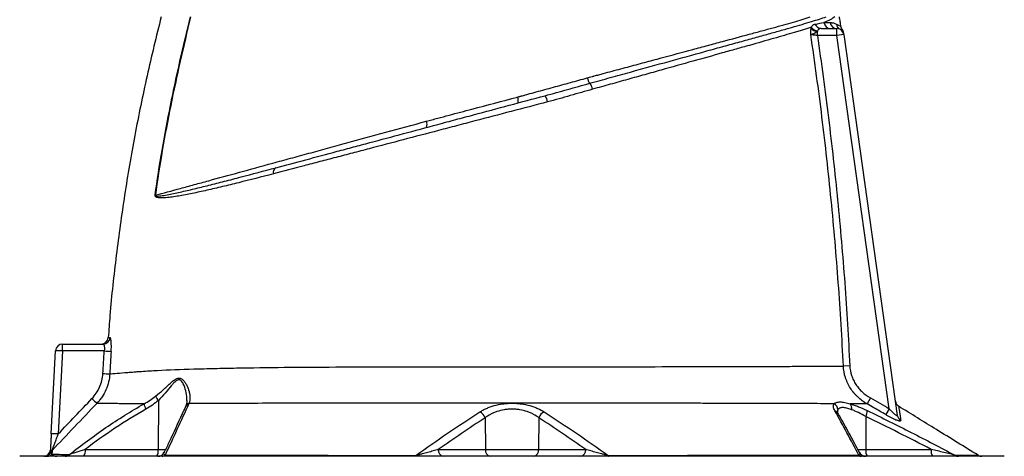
# Model space of a CAD drawing. Header units: millimetres. Extents: x 2169 to 3639, y 1062 to 4821.
# Tile 12 of 13: x 2418 to 3260, y 3849 to 4223. Entities that reach past the tile are written whole.
import ezdxf

# ---------------------------------------------------------------- set-up
doc = ezdxf.new("R2010")
doc.units = ezdxf.units.MM
doc.header["$LTSCALE"] = 2

msp = doc.modelspace()

# ---------------------------------------------------------------- linework, layer by layer
at = {"color": 7, "linetype": 'Continuous', "lineweight": 25}
for p, q in [((3099.75, 4208.98), (3099.75, 4212.44)), ((3102.93, 4214.98), (3116.41, 4214.98)), ((3116.41, 4208.98), (3116.41, 4214.98)), ((3116.41, 4208.98), (3099.75, 4208.98)), ((3122.35, 4209.82), (3116.41, 4208.98)), ((3161.27, 3889.74), (3116.41, 4208.98)), ((3122.35, 4209.79), (3122.35, 4209.82)), ((3122.35, 4209.82), (3168.14, 3884)), ((2843.45, 4156.4), (2844.82, 4156.77)), ((2867.6, 4157.72), (2868.29, 4157.91)), ((2454.32, 3939.09), (2454.32, 3944.98)), ((2454.32, 3944.98), (2488.96, 3944.98)), ((2444.6, 3868.33), (2448.32, 3939.3)), ((2454.32, 3939.09), (2450.6, 3868.12)), ((2489.95, 3939.09), (2454.32, 3939.09)), ((3127.48, 3926.46), (3122, 3926.19)), ((3145.12, 3898.94), (3142.22, 3893.82)), ((2536.22, 3896.82), (2536.03, 3854.88)), ((2815.59, 3881.88), (2815.92, 3854.88)), ((2861.66, 3881.9), (2861.32, 3854.88)), ((3141.09, 3883.06), (3141.22, 3854.88)), ((3161.27, 3889.74), (3158.35, 3884.62)), ((2417.62, 3848.98), (2417.62, 3848.98)), ((2838.62, 3848.98), (2417.62, 3848.98)), ((2473.69, 3854.88), (2536.03, 3854.88)), ((2775.62, 3854.88), (2815.92, 3854.88)), ((2815.92, 3854.88), (2861.32, 3854.88)), ((3259.63, 3848.98), (2838.62, 3848.98)), ((2861.32, 3854.88), (2901.68, 3854.88)), ((3141.22, 3854.88), (3197.07, 3854.88)), ((3259.63, 3848.98), (3259.63, 3848.98))]:
    msp.add_line(p, q, dxfattribs=at)
at = {"color": 8, "linetype": 'Continuous', "lineweight": 25}
for p, q in [((2536.03, 3854.88), (2542.52, 3854.88)), ((3134.16, 3854.88), (3141.22, 3854.88))]:
    msp.add_line(p, q, dxfattribs=at)
at = {"color": 7, "linetype": 'Continuous', "lineweight": 25, "flags": 128}
for points in [[(2756.33, 3849.82), (2756.26, 3849.62), (2756.19, 3849.46), (2756.11, 3849.31), (2756.03, 3849.2), (2755.95, 3849.1), (2755.87, 3849.04), (2755.79, 3849), (2755.71, 3848.98)], [(2920.9, 3849.82), (2920.97, 3849.63), (2921.05, 3849.46), (2921.12, 3849.32), (2921.2, 3849.2), (2921.28, 3849.1), (2921.37, 3849.04), (2921.45, 3849), (2921.53, 3848.98)]]:
    msp.add_lwpolyline(points, dxfattribs=at)
at = {"color": 7, "linetype": 'Continuous', "lineweight": 25}
for centre, radius, start, end in [((3103.08, 4220.48), 5.5, 197.90054, 268.42386), ((3111.18, 4220.79), 5.8, 186.60309, 268.77152), ((3116.48, 4220.86), 5.87, 187.46808, 269.25333), ((3121.78, 4219.55), 5.85, 187.59188, 242.96813), ((3100.29, 4220.35), 7.94, 221.61331, 266.12909), ((3100.77, 4220.49), 7.55, 214.93805, 264.03721), ((3116.41, 4208.98), 6, 8, 90), ((3116.19, 4210.52), 6, 7.99969, 36.54974), ((2915.88, 4175.75), 13.23, 192.95682, 215.16929), ((2895.87, 4160.47), 11.97, 12.47111, 39.8202), ((2836.37, 4153.43), 7.68, 344.23053, 22.82217), ((2857.19, 4150.43), 12.04, 8.54074, 36.17426), ((2758.18, 4132.59), 7.78, 343.70359, 23.16613), ((2638.96, 4091.94), 4.51, 119.62256, 196.30967), ((2531.69, 4049.37), 23.01, 85.12738, 85.60555), ((2487.23, 3950.98), 6, 270.44046, 355.61986), ((2488.94, 3950.96), 5.97, 270.20963, 355.83886), ((2454.32, 3938.98), 6, 90, 177), ((2448.32, 3853.25), 86.05, 86.00302, 89.99576), ((2499.57, 4063.48), 124.76, 265.58004, 268.28708), ((2496.89, 4044.22), 124.7, 266.25902, 268.96782), ((2547.9, 3906.91), 15.44, 204.72192, 220.81473), ((2584.75, 4006.41), 150.94, 225.72738, 227.96196), ((2535.82, 3895.59), 11.98, 187.96804, 211.35508), ((3111.25, 3888.53), 6.14, 3.90555, 62.44223), ((3123.31, 3890.35), 5.83, 345.45217, 37.51463), ((3172.38, 3896.93), 6, 188.00021, 238.33012), ((2807.66, 3879.36), 8.32, 17.65845, 65.65056), ((2869.58, 3879.38), 8.32, 114.39167, 162.36719), ((3132.37, 3887.93), 9.99, 330.85947, 0.87356), ((3173.9, 3884.83), 5.82, 188.17311, 241.26471), ((2444.6, 3782.28), 86.05, 86.00302, 89.99576), ((2437.9, 3854.98), 6, 270, 357), ((2438.83, 3854.98), 5.99, 270.01666, 334.48058), ((2440.94, 3854.87), 5.89, 270.06753, 316.50329), ((2449.59, 3849.8), 5.95, 136.16919, 154.1078), ((2456.42, 3854.52), 5.54, 270.24171, 314.36811), ((2466.86, 3853.53), 6.97, 319.29528, 11.1942), ((2529.19, 3853.53), 6.97, 319.29528, 11.1942), ((2535.83, 3854.98), 6, 270.00052, 335.36185), ((2539.35, 3852.7), 3.72, 271.09385, 313.74253), ((2780.9, 3854.2), 5.32, 172.69985, 258.77449), ((2821.2, 3854.2), 5.32, 172.69985, 258.77449), ((2856.04, 3854.2), 5.32, 281.22551, 7.30015), ((2896.4, 3854.2), 5.32, 281.22551, 7.30015), ((3137.6, 3852.64), 3.66, 229.89658, 269.15475), ((3141.08, 3854.98), 6, 207.11538, 269.99984), ((3148.05, 3853.53), 6.97, 168.8058, 220.70472), ((3203.91, 3853.53), 6.97, 168.8058, 220.70472), ((3220.45, 3854.48), 5.5, 237.01804, 269.90038), ((3240.32, 3854.98), 6, 238.30261, 269.99958)]:
    msp.add_arc(centre, radius, start, end, dxfattribs=at)
at = {"color": 8, "linetype": 'Continuous', "lineweight": 25}
for centre, radius, start, end in [((2563.55, 3889.67), 4.55, 105.73172, 154.61343), ((2563.7, 3890.12), 4.49, 105.96174, 154.95176), ((3113.29, 3883.21), 4.82, 30.38476, 71.90455)]:
    msp.add_arc(centre, radius, start, end, dxfattribs=at)
at = {"color": 7, "linetype": 'Continuous', "lineweight": 25}
for points, knots in [([(2538.62, 4224.98), (2534.48, 4208.17), (2526.19, 4174.55), (2515.85, 4123.66), (2507.03, 4072.51), (2500.01, 4021.09), (2495.46, 3980.41), (2493.84, 3956.83), (2493.41, 3950.51)], [0, 0, 0, 0, 0.186516, 0.372902, 0.559207, 0.74548, 0.931769, 1, 1, 1, 1]), ([(2533.45, 4072.32), (2535.22, 4085.16), (2537.21, 4097.98), (2541.6, 4123.56), (2544, 4136.31), (2549.13, 4161.75), (2551.86, 4174.43), (2557.55, 4199.74), (2560.52, 4212.38), (2563.57, 4224.98)], [0, 0, 0, 0, 0.25, 0.25, 0.5, 0.5, 0.75, 0.75, 1, 1, 1, 1]), ([(2563.79, 4224.98), (2557.68, 4199.76), (2551.89, 4174.46), (2544.19, 4136.3), (2541.79, 4123.55), (2537.4, 4097.97), (2535.41, 4085.15), (2533.65, 4072.3)], [0, 0, 0, 0, 0.5, 0.5, 0.75, 0.75, 1, 1, 1, 1]), ([(2905.06, 4168.13), (2908.03, 4168.95), (2910.98, 4169.76), (2916.85, 4171.39), (2922.69, 4173), (2928.48, 4174.6), (2934.23, 4176.19), (2937.1, 4176.98), (2951.33, 4180.91), (2962.31, 4183.95), (2983.51, 4189.81), (2993.72, 4192.63), (3008.45, 4196.69), (3013.27, 4198.02), (3020.33, 4199.97), (3022.66, 4200.61), (3027.24, 4201.87), (3029.5, 4202.5), (3036.17, 4204.34), (3040.48, 4205.53), (3048.79, 4207.83), (3052.79, 4208.95), (3058.56, 4210.55), (3060.45, 4211.08), (3064.14, 4212.11), (3065.94, 4212.62), (3071.22, 4214.1), (3074.58, 4215.05), (3080.95, 4216.86), (3083.95, 4217.72), (3089.6, 4219.36), (3092.24, 4220.15), (3097.17, 4221.66), (3099.45, 4222.38), (3103.62, 4223.74), (3105.52, 4224.38), (3107.22, 4224.98)], [0, 0, 0, 0, 0.03125, 0.03125, 0.0625, 0.09375, 0.09375, 0.125, 0.125, 0.25, 0.25, 0.375, 0.375, 0.4375, 0.4375, 0.46875, 0.46875, 0.5, 0.5, 0.5625, 0.5625, 0.625, 0.625, 0.65625, 0.65625, 0.6875, 0.6875, 0.75, 0.75, 0.8125, 0.8125, 0.875, 0.875, 0.9375, 0.9375, 1, 1, 1, 1]), ([(2907.08, 4173.93), (2907.4, 4174.02), (2907.72, 4174.1), (2908.36, 4174.27), (2909.33, 4174.53), (2911.56, 4175.13), (2913.48, 4175.65), (2917.29, 4176.67), (2919.83, 4177.35), (2927.39, 4179.38), (2932.4, 4180.73), (2939.83, 4182.72), (2942.29, 4183.38), (2947.18, 4184.7), (2949.6, 4185.35), (2956.82, 4187.28), (2961.55, 4188.56), (2975.53, 4192.31), (2984.55, 4194.73), (2997.63, 4198.25), (3001.92, 4199.41), (3008.23, 4201.11), (3010.32, 4201.67), (3014.45, 4202.78), (3016.5, 4203.33), (3026.63, 4206.06), (3034.29, 4208.13), (3045.13, 4211.07), (3048.63, 4212.02), (3053.72, 4213.4), (3055.39, 4213.86), (3058.67, 4214.76), (3060.28, 4215.2), (3068.19, 4217.38), (3074, 4218.99), (3081.93, 4221.28), (3084.44, 4222.03), (3088.02, 4223.13), (3089.18, 4223.5), (3091.44, 4224.24), (3092.54, 4224.61), (3093.6, 4224.98)], [0, 0, 0, 0, 0.003906, 0.003906, 0.007812, 0.015625, 0.03125, 0.03125, 0.0625, 0.0625, 0.125, 0.125, 0.15625, 0.15625, 0.1875, 0.1875, 0.25, 0.25, 0.375, 0.375, 0.4375, 0.4375, 0.46875, 0.46875, 0.5, 0.5, 0.625, 0.625, 0.6875, 0.6875, 0.71875, 0.71875, 0.75, 0.75, 0.875, 0.875, 0.9375, 0.9375, 0.96875, 0.96875, 1, 1, 1, 1]), ([(3094.58, 4216.16), (3094.82, 4216.58), (3095.06, 4216.94), (3095.55, 4217.55), (3095.8, 4217.81), (3096.34, 4218.23), (3096.62, 4218.39), (3097.22, 4218.65), (3097.53, 4218.74), (3097.85, 4218.79)], [0, 0, 0, 0, 0.25, 0.25, 0.5, 0.5, 0.75, 0.75, 1, 1, 1, 1]), ([(3114.66, 4224.98), (3114.15, 4224.55), (3113.56, 4224.14), (3112.27, 4223.33), (3111.55, 4222.93), (3109.23, 4221.74), (3107.44, 4220.94), (3105.41, 4220.12)], [0, 0, 0, 0, 0.25, 0.25, 0.5, 0.5, 1, 1, 1, 1]), ([(3110.66, 4220.1), (3111.7, 4220.09), (3112.66, 4219.95), (3114.44, 4219.48), (3115.25, 4219.16), (3115.98, 4218.78)], [0, 0, 0, 0, 0.5, 0.5, 1, 1, 1, 1]), ([(3119.94, 4216.61), (3119.72, 4218.01), (3119.29, 4220.8), (3118.84, 4223.59), (3118.62, 4224.98)], [0, 0, 0, 0, 0.49999, 1, 1, 1, 1]), ([(3094.58, 4216.16), (3092.44, 4215.46), (3090.16, 4214.73), (3086.52, 4213.6), (3085.27, 4213.22), (3082.7, 4212.43), (3081.38, 4212.04), (3074.6, 4210.01), (3068.69, 4208.29), (3055.92, 4204.62), (3049.06, 4202.67), (3039.89, 4200.08), (3038.02, 4199.56), (3034.25, 4198.49), (3032.34, 4197.96), (3028.46, 4196.87), (3026.49, 4196.32), (3022.52, 4195.2), (3020.5, 4194.64), (3010.35, 4191.8), (3001.93, 4189.44), (2984.5, 4184.57), (2975.51, 4182.05), (2961.59, 4178.16), (2956.88, 4176.84), (2949.71, 4174.83), (2947.3, 4174.16), (2942.45, 4172.8), (2940, 4172.11), (2932.63, 4170.05), (2927.68, 4168.67), (2920.18, 4166.57), (2917.67, 4165.87), (2912.63, 4164.47), (2910.1, 4163.77), (2907.56, 4163.05)], [0, 0, 0, 0, 0.0625, 0.0625, 0.09375, 0.09375, 0.125, 0.125, 0.25, 0.25, 0.375, 0.375, 0.40625, 0.40625, 0.4375, 0.4375, 0.46875, 0.46875, 0.5, 0.5, 0.625, 0.625, 0.75, 0.75, 0.8125, 0.8125, 0.84375, 0.84375, 0.875, 0.875, 0.9375, 0.9375, 0.96875, 0.96875, 1, 1, 1, 1]), ([(3094.14, 4209.78), (3094.12, 4210.02), (3094.1, 4210.25), (3094.08, 4210.73), (3094.08, 4210.96), (3094.07, 4211.66), (3094.07, 4212.12), (3094.13, 4213.45), (3094.22, 4214.3), (3094.35, 4215.08)], [0, 0, 0, 0, 0.125, 0.125, 0.25, 0.25, 0.5, 0.5, 1, 1, 1, 1]), ([(3099.75, 4212.44), (3099.31, 4212.02), (3098.83, 4211.64), (3097.78, 4211), (3097.23, 4210.73), (3096.17, 4210.31), (3095.68, 4210.15), (3095.02, 4209.96), (3094.81, 4209.91), (3094.44, 4209.83), (3094.28, 4209.8), (3094.14, 4209.78)], [0, 0, 0, 0, 0.25, 0.25, 0.5, 0.5, 0.75, 0.75, 0.875, 0.875, 1, 1, 1, 1]), ([(3102.93, 4214.98), (3102.59, 4214.98), (3102.28, 4214.95), (3101.69, 4214.81), (3101.41, 4214.69), (3100.93, 4214.36), (3100.72, 4214.15), (3100.34, 4213.63), (3100.16, 4213.32), (3099.98, 4212.98)], [0, 0, 0, 0, 0.25, 0.25, 0.5, 0.5, 0.75, 0.75, 1, 1, 1, 1]), ([(3121.03, 4214.1), (3120.91, 4214.27), (3120.47, 4214.85), (3120.06, 4215.77), (3120, 4216.54), (3119.98, 4216.78)], [0, 0, 0, 0, 0.213662, 0.747895, 1, 1, 1, 1]), ([(3122.14, 4211.28), (3122.14, 4211.29), (3122.14, 4211.33), (3122.2, 4210.9), (3122.24, 4210.61), (3122.25, 4210.53)], [0, 0, 0, 0, 0.256721, 0.781977, 1, 1, 1, 1]), ([(3122, 3926.19), (3120.87, 3949.92), (3119.43, 3973.64), (3115.95, 4021.02), (3113.91, 4044.69), (3109.24, 4091.97), (3106.62, 4115.58), (3100.8, 4162.74), (3097.61, 4186.27), (3094.14, 4209.78)], [0, 0, 0, 0, 0.25, 0.25, 0.5, 0.5, 0.75, 0.75, 1, 1, 1, 1]), ([(3099.75, 4208.98), (3099.17, 4209.07), (3098.6, 4209.15), (3097.76, 4209.26), (3097.49, 4209.3), (3096.96, 4209.38), (3096.7, 4209.41), (3095.96, 4209.52), (3095.51, 4209.58), (3094.73, 4209.69), (3094.4, 4209.74), (3094.14, 4209.78)], [0, 0, 0, 0, 0.25, 0.25, 0.375, 0.375, 0.5, 0.5, 0.75, 0.75, 1, 1, 1, 1]), ([(3099.75, 4208.98), (3103.19, 4185.57), (3106.36, 4162.12), (3112.14, 4115.14), (3114.75, 4091.61), (3119.39, 4044.51), (3121.43, 4020.93), (3124.9, 3973.72), (3126.34, 3950.1), (3127.48, 3926.46)], [0, 0, 0, 0, 0.25, 0.25, 0.5, 0.5, 0.75, 0.75, 1, 1, 1, 1]), ([(2844.82, 4156.77), (2845.12, 4156.85), (2845.42, 4156.93), (2846.03, 4157.1), (2846.94, 4157.35), (2847.85, 4157.6), (2849.67, 4158.1), (2850.88, 4158.44), (2854.53, 4159.44), (2856.98, 4160.12), (2864.3, 4162.13), (2869.17, 4163.47), (2878.88, 4166.14), (2883.72, 4167.46), (2893.37, 4170.12), (2898.19, 4171.44), (2902.98, 4172.78)], [0, 0, 0, 0, 0.015625, 0.015625, 0.03125, 0.0625, 0.0625, 0.125, 0.125, 0.25, 0.25, 0.5, 0.5, 0.75, 0.75, 1, 1, 1, 1]), ([(2866.91, 4157.54), (2873.35, 4159.26), (2879.75, 4161.05), (2889.29, 4163.72), (2892.47, 4164.61), (2898.78, 4166.38), (2901.93, 4167.26), (2905.06, 4168.13)], [0, 0, 0, 0, 0.5, 0.5, 0.75, 0.75, 1, 1, 1, 1]), ([(2907.56, 4163.05), (2901.23, 4161.27), (2894.87, 4159.43), (2882.06, 4155.76), (2875.61, 4153.93), (2869.09, 4152.22)], [0, 0, 0, 0, 0.5, 0.5, 1, 1, 1, 1]), ([(2869.09, 4152.22), (2858.69, 4149.49), (2848.3, 4146.76), (2827.54, 4141.32), (2817.17, 4138.6), (2801.63, 4134.52), (2796.46, 4133.16), (2788.7, 4131.13), (2786.11, 4130.45), (2780.95, 4129.09), (2778.38, 4128.42), (2765.59, 4125.06), (2755.55, 4122.42), (2735.8, 4117.23), (2726.09, 4114.68), (2711.72, 4110.9), (2706.96, 4109.65), (2697.5, 4107.17), (2692.8, 4105.93), (2683.48, 4103.49), (2678.86, 4102.28), (2669.73, 4099.88), (2665.22, 4098.7), (2651.83, 4095.18), (2643.12, 4092.9), (2634.62, 4090.67)], [0, 0, 0, 0, 0.125, 0.125, 0.25, 0.25, 0.3125, 0.3125, 0.34375, 0.34375, 0.375, 0.375, 0.5, 0.5, 0.625, 0.625, 0.6875, 0.6875, 0.75, 0.75, 0.8125, 0.8125, 0.875, 0.875, 1, 1, 1, 1]), ([(2636.72, 4095.86), (2645.07, 4098.1), (2653.63, 4100.39), (2671.13, 4105.08), (2680.08, 4107.48), (2693.8, 4111.15), (2698.42, 4112.39), (2707.71, 4114.88), (2712.39, 4116.13), (2726.5, 4119.92), (2736.03, 4122.47), (2755.42, 4127.67), (2765.28, 4130.31), (2777.83, 4133.67), (2780.35, 4134.35), (2785.42, 4135.7), (2787.96, 4136.39), (2795.58, 4138.43), (2800.67, 4139.79), (2815.92, 4143.88), (2826.11, 4146.61), (2846.49, 4152.07), (2856.69, 4154.8), (2866.91, 4157.54)], [0, 0, 0, 0, 0.125, 0.125, 0.25, 0.25, 0.3125, 0.3125, 0.375, 0.375, 0.5, 0.5, 0.625, 0.625, 0.65625, 0.65625, 0.6875, 0.6875, 0.75, 0.75, 0.875, 0.875, 1, 1, 1, 1]), ([(2765.33, 4135.65), (2766.14, 4135.87), (2766.95, 4136.09), (2768.58, 4136.52), (2771.02, 4137.17), (2776.72, 4138.69), (2781.6, 4139.99), (2791.37, 4142.58), (2797.88, 4144.31), (2817.41, 4149.5), (2830.43, 4152.96), (2843.45, 4156.4)], [0, 0, 0, 0, 0.03125, 0.03125, 0.0625, 0.125, 0.25, 0.25, 0.5, 0.5, 1, 1, 1, 1]), ([(2533.65, 4072.3), (2540.33, 4074.14), (2547.49, 4076.11), (2558.93, 4079.25), (2562.86, 4080.33), (2570.91, 4082.53), (2575.02, 4083.66), (2587.64, 4087.12), (2596.43, 4089.52), (2614.73, 4094.53), (2624.24, 4097.13), (2639.06, 4101.18), (2644.1, 4102.56), (2651.79, 4104.66), (2654.38, 4105.37), (2659.59, 4106.79), (2662.21, 4107.51), (2670.12, 4109.67), (2675.47, 4111.13), (2686.29, 4114.08), (2691.74, 4115.57), (2708.24, 4120.08), (2719.42, 4123.13), (2742.11, 4129.32), (2753.63, 4132.46), (2765.33, 4135.65)], [0, 0, 0, 0, 0.125, 0.125, 0.1875, 0.1875, 0.25, 0.25, 0.375, 0.375, 0.5, 0.5, 0.5625, 0.5625, 0.59375, 0.59375, 0.625, 0.625, 0.6875, 0.6875, 0.75, 0.75, 0.875, 0.875, 1, 1, 1, 1]), ([(2533.65, 4072.3), (2533.63, 4072.25), (2533.63, 4072.2), (2533.65, 4072.11), (2533.66, 4072.08), (2533.72, 4071.99), (2533.76, 4071.96), (2533.9, 4071.87), (2533.99, 4071.83), (2534.28, 4071.74), (2534.48, 4071.71), (2535.09, 4071.66), (2535.5, 4071.66), (2536.75, 4071.7), (2537.6, 4071.79), (2540.17, 4072.11), (2541.93, 4072.4), (2545.52, 4073.06), (2547.35, 4073.42), (2551.07, 4074.2), (2552.96, 4074.61), (2558.74, 4075.91), (2562.71, 4076.84), (2570.91, 4078.82), (2575.13, 4079.86), (2583.81, 4082.03), (2588.27, 4083.16), (2597.43, 4085.51), (2602.12, 4086.72), (2616.47, 4090.47), (2626.41, 4093.1), (2636.72, 4095.86)], [0, 0, 0, 0, 0.000977, 0.000977, 0.001953, 0.001953, 0.003906, 0.003906, 0.007813, 0.007813, 0.015625, 0.015625, 0.03125, 0.03125, 0.0625, 0.0625, 0.125, 0.125, 0.1875, 0.1875, 0.25, 0.25, 0.375, 0.375, 0.5, 0.5, 0.625, 0.625, 0.75, 0.75, 1, 1, 1, 1]), ([(2634.62, 4090.67), (2624.34, 4087.97), (2614.43, 4085.45), (2600.18, 4081.91), (2595.53, 4080.78), (2586.44, 4078.61), (2582.01, 4077.58), (2573.43, 4075.64), (2569.27, 4074.73), (2561.2, 4073.07), (2557.31, 4072.31), (2551.67, 4071.36), (2549.82, 4071.07), (2546.2, 4070.57), (2544.43, 4070.37), (2541.84, 4070.16), (2540.98, 4070.11), (2539.31, 4070.06), (2538.48, 4070.06), (2537.26, 4070.14), (2536.86, 4070.17), (2536.06, 4070.28), (2535.67, 4070.35), (2535.09, 4070.51), (2534.9, 4070.57), (2534.53, 4070.72), (2534.35, 4070.81), (2534, 4071.03), (2533.82, 4071.17), (2533.6, 4071.47), (2533.54, 4071.59), (2533.47, 4071.83), (2533.45, 4071.92), (2533.44, 4072.11), (2533.44, 4072.21), (2533.45, 4072.32)], [0, 0, 0, 0, 0.25, 0.25, 0.375, 0.375, 0.5, 0.5, 0.625, 0.625, 0.75, 0.75, 0.8125, 0.8125, 0.875, 0.875, 0.90625, 0.90625, 0.9375, 0.9375, 0.953125, 0.953125, 0.96875, 0.96875, 0.976563, 0.976563, 0.984375, 0.984375, 0.992188, 0.992188, 0.996094, 0.996094, 0.998047, 0.998047, 1, 1, 1, 1]), ([(2495.84, 3938.77), (2495.89, 3939.55), (2495.93, 3940.31), (2495.98, 3941.82), (2496, 3942.55), (2495.99, 3943.61), (2495.99, 3943.96), (2495.98, 3944.63), (2495.97, 3944.97), (2495.93, 3945.93), (2495.89, 3946.52), (2495.79, 3947.61), (2495.73, 3948.1), (2495.6, 3948.96), (2495.52, 3949.32), (2495.4, 3949.77), (2495.35, 3949.9), (2495.27, 3950.13), (2495.22, 3950.22), (2495.08, 3950.45), (2494.99, 3950.52), (2494.89, 3950.52)], [0, 0, 0, 0, 0.125, 0.125, 0.25, 0.25, 0.3125, 0.3125, 0.375, 0.375, 0.5, 0.5, 0.625, 0.625, 0.75, 0.75, 0.8125, 0.8125, 0.875, 0.875, 1, 1, 1, 1]), ([(2488.96, 3944.98), (2489.06, 3944.98), (2489.15, 3944.95), (2489.34, 3944.8), (2489.43, 3944.7), (2489.59, 3944.41), (2489.67, 3944.23), (2489.81, 3943.81), (2489.88, 3943.57), (2489.98, 3943.03), (2490.02, 3942.73), (2490.08, 3942.09), (2490.1, 3941.74), (2490.11, 3940.66), (2490.06, 3939.88), (2489.95, 3939.09)], [0, 0, 0, 0, 0.125, 0.125, 0.25, 0.25, 0.375, 0.375, 0.5, 0.5, 0.625, 0.625, 0.75, 0.75, 1, 1, 1, 1]), ([(2494.64, 3919.54), (2496.21, 3919.68), (2498.29, 3919.85), (2503.4, 3920.28), (2506.44, 3920.52), (2511.74, 3920.94), (2513.63, 3921.08), (2516.65, 3921.31), (2517.68, 3921.39), (2519.77, 3921.54), (2520.83, 3921.61), (2526.2, 3921.97), (2530.73, 3922.24), (2544.99, 3922.97), (2555.39, 3923.37), (2572.32, 3923.88), (2578.18, 3924.04), (2587.31, 3924.25), (2590.42, 3924.32), (2596.73, 3924.45), (2599.92, 3924.51), (2616.1, 3924.8), (2629.66, 3924.98), (2657.97, 3925.25), (2672.72, 3925.35), (2691.91, 3925.44), (2695.79, 3925.45), (2703.61, 3925.48), (2707.55, 3925.49), (2719.41, 3925.52), (2727.39, 3925.54), (2739.47, 3925.54), (2743.52, 3925.55), (2751.65, 3925.57), (2755.74, 3925.57), (2768.07, 3925.59), (2776.38, 3925.6), (2789.01, 3925.6), (2793.25, 3925.61), (2799.64, 3925.61), (2801.78, 3925.61), (2806.07, 3925.61), (2808.22, 3925.61), (2818.99, 3925.62), (2827.58, 3925.62), (2844.68, 3925.62), (2853.2, 3925.62), (2870.19, 3925.62), (2878.65, 3925.63), (2895.51, 3925.63), (2903.91, 3925.63), (2916.47, 3925.64), (2920.66, 3925.64), (2928.95, 3925.65), (2933.05, 3925.65), (2953.41, 3925.67), (2969.1, 3925.69), (2991.75, 3925.72), (2999.16, 3925.74), (3010.04, 3925.76), (3013.64, 3925.77), (3020.7, 3925.79), (3024.17, 3925.79), (3041.21, 3925.84), (3053.86, 3925.88), (3071.36, 3925.95), (3076.95, 3925.97), (3083.63, 3926), (3084.94, 3926), (3087.55, 3926.01), (3088.84, 3926.02), (3092.64, 3926.04), (3095.09, 3926.05), (3102.19, 3926.08), (3106.61, 3926.11), (3114.79, 3926.15), (3118.55, 3926.17), (3122, 3926.19)], [0, 0, 0, 0, 0.03125, 0.03125, 0.0625, 0.0625, 0.078125, 0.078125, 0.085938, 0.085938, 0.09375, 0.09375, 0.125, 0.125, 0.1875, 0.1875, 0.21875, 0.21875, 0.234375, 0.234375, 0.25, 0.25, 0.3125, 0.3125, 0.375, 0.375, 0.390625, 0.390625, 0.40625, 0.40625, 0.4375, 0.4375, 0.453125, 0.453125, 0.46875, 0.46875, 0.5, 0.5, 0.515625, 0.515625, 0.523438, 0.523438, 0.53125, 0.53125, 0.5625, 0.5625, 0.59375, 0.59375, 0.625, 0.625, 0.65625, 0.65625, 0.671875, 0.671875, 0.6875, 0.6875, 0.75, 0.75, 0.78125, 0.78125, 0.796875, 0.796875, 0.8125, 0.8125, 0.875, 0.875, 0.90625, 0.90625, 0.914062, 0.914062, 0.921875, 0.921875, 0.9375, 0.9375, 0.96875, 0.96875, 1, 1, 1, 1]), ([(3142.22, 3893.82), (3139.32, 3895.5), (3136.68, 3897.47), (3133.68, 3900.32), (3133.1, 3900.91), (3131.97, 3902.13), (3131.42, 3902.76), (3129.83, 3904.69), (3128.86, 3906.03), (3127.09, 3908.82), (3126.3, 3910.26), (3125.24, 3912.51), (3124.91, 3913.27), (3124.3, 3914.83), (3124.02, 3915.62), (3122.75, 3919.58), (3122.15, 3922.85), (3122, 3926.19)], [0, 0, 0, 0, 0.25, 0.25, 0.3125, 0.3125, 0.375, 0.375, 0.5, 0.5, 0.625, 0.625, 0.6875, 0.6875, 0.75, 0.75, 1, 1, 1, 1]), ([(3127.48, 3926.46), (3127.62, 3923.59), (3128.15, 3920.8), (3129.27, 3917.41), (3129.52, 3916.74), (3130.06, 3915.41), (3130.35, 3914.76), (3131.28, 3912.85), (3131.97, 3911.62), (3133.52, 3909.26), (3134.37, 3908.12), (3135.76, 3906.48), (3136.24, 3905.95), (3137.22, 3904.92), (3137.73, 3904.42), (3140.33, 3902.02), (3142.62, 3900.35), (3145.12, 3898.94)], [0, 0, 0, 0, 0.25, 0.25, 0.3125, 0.3125, 0.375, 0.375, 0.5, 0.5, 0.625, 0.625, 0.6875, 0.6875, 0.75, 0.75, 1, 1, 1, 1]), ([(2479.38, 3898.33), (2480.78, 3899.79), (2482.02, 3901.34), (2484.22, 3904.63), (2485.18, 3906.38), (2486.8, 3910.07), (2487.43, 3911.95), (2488.35, 3915.81), (2488.64, 3917.77), (2488.75, 3919.78)], [0, 0, 0, 0, 0.25, 0.25, 0.5, 0.5, 0.75, 0.75, 1, 1, 1, 1]), ([(2494.64, 3919.54), (2494.51, 3917.18), (2494.17, 3914.87), (2493.1, 3910.35), (2492.36, 3908.14), (2490.48, 3903.81), (2489.36, 3901.75), (2487.43, 3898.83), (2486.74, 3897.89), (2485.27, 3896.05), (2484.49, 3895.16), (2483.68, 3894.31)], [0, 0, 0, 0, 0.25, 0.25, 0.5, 0.5, 0.75, 0.75, 0.875, 0.875, 1, 1, 1, 1]), ([(2533.88, 3900.45), (2536.13, 3902.27), (2538.26, 3904.11), (2541.33, 3906.86), (2542.33, 3907.78), (2544.31, 3909.58), (2545.28, 3910.47), (2547.22, 3912.18), (2548.17, 3913), (2549.61, 3914.1), (2550.1, 3914.44), (2551.06, 3915.03), (2551.54, 3915.29), (2552.51, 3915.68), (2552.99, 3915.81), (2553.93, 3915.91), (2554.4, 3915.88), (2555.27, 3915.66), (2555.69, 3915.48), (2556.47, 3915.01), (2556.84, 3914.72), (2557.52, 3914.09), (2557.85, 3913.74), (2558.46, 3913.01), (2558.75, 3912.61), (2559.56, 3911.42), (2560.04, 3910.57), (2561.33, 3908), (2561.99, 3906.22), (2562.68, 3903.57), (2562.86, 3902.69), (2563.11, 3900.94), (2563.17, 3900.08), (2563.2, 3897.56), (2562.99, 3895.95), (2562.46, 3894.44)], [0, 0, 0, 0, 0.125, 0.125, 0.1875, 0.1875, 0.25, 0.25, 0.3125, 0.3125, 0.34375, 0.34375, 0.375, 0.375, 0.40625, 0.40625, 0.4375, 0.4375, 0.46875, 0.46875, 0.5, 0.5, 0.53125, 0.53125, 0.5625, 0.5625, 0.625, 0.625, 0.75, 0.75, 0.8125, 0.8125, 0.875, 0.875, 1, 1, 1, 1]), ([(2460.29, 3850.56), (2470.38, 3858.57), (2480.72, 3866.25), (2496.63, 3877.13), (2502, 3880.65), (2512.88, 3887.46), (2518.38, 3890.76), (2523.95, 3893.93)], [0, 0, 0, 0, 0.5, 0.5, 0.75, 0.75, 1, 1, 1, 1]), ([(2523.95, 3893.93), (2519.1, 3893.93), (2514.53, 3893.93), (2509.17, 3893.96), (2508.11, 3893.97), (2506.04, 3893.98), (2505.01, 3893.99), (2502.04, 3894.02), (2500.19, 3894.04), (2495, 3894.1), (2492.05, 3894.15), (2487.12, 3894.23), (2485.15, 3894.28), (2483.68, 3894.31)], [0, 0, 0, 0, 0.25, 0.25, 0.3125, 0.3125, 0.375, 0.375, 0.5, 0.5, 0.75, 0.75, 1, 1, 1, 1]), ([(2559.45, 3891.62), (2558.48, 3889.5), (2553.84, 3879.3), (2547.78, 3866.28), (2542.67, 3855.43), (2541.27, 3852.47)], [0, 0, 0, 0, 0.160365, 0.770312, 1, 1, 1, 1]), ([(2562.32, 3894.05), (2558.93, 3886.61), (2555.53, 3879.24), (2548.73, 3864.58), (2545.32, 3857.29), (2541.92, 3850.02)], [0, 0, 0, 0, 0.5, 0.5, 1, 1, 1, 1]), ([(2559.62, 3892.01), (2559.58, 3891.92), (2559.52, 3891.79), (2559.47, 3891.67), (2559.45, 3891.64)], [0, 0, 0, 0, 0.701149, 1, 1, 1, 1]), ([(2560.54, 3896.71), (2560.49, 3895.93), (2560.39, 3894.26), (2560.03, 3892.74), (2559.66, 3892.1), (2559.62, 3892.03)], [0, 0, 0, 0, 0.438926, 0.940073, 1, 1, 1, 1]), ([(3114.09, 3893.97), (3112.26, 3893.98), (3110.38, 3893.99), (3106.53, 3894), (3104.56, 3894.01), (3098.52, 3894.04), (3094.35, 3894.06), (3081.4, 3894.11), (3072.2, 3894.14), (3052.68, 3894.2), (3042.37, 3894.23), (3028.76, 3894.26), (3026.01, 3894.27), (3020.42, 3894.28), (3017.61, 3894.28), (3009.11, 3894.3), (3003.35, 3894.31), (2985.83, 3894.34), (2973.81, 3894.36), (2955.28, 3894.37), (2949.02, 3894.38), (2939.5, 3894.39), (2936.3, 3894.39), (2929.87, 3894.39), (2926.62, 3894.39), (2910.35, 3894.4), (2897.26, 3894.41), (2870.95, 3894.41), (2857.73, 3894.41), (2837.78, 3894.41), (2831.12, 3894.41), (2821.1, 3894.41), (2817.75, 3894.41), (2811.05, 3894.41), (2807.69, 3894.41), (2797.64, 3894.41), (2791, 3894.41), (2777.84, 3894.42), (2771.33, 3894.43), (2758.4, 3894.44), (2751.99, 3894.45), (2739.28, 3894.47), (2732.97, 3894.47), (2720.44, 3894.47), (2714.22, 3894.48), (2704.96, 3894.47), (2701.89, 3894.47), (2695.76, 3894.47), (2692.7, 3894.47), (2677.53, 3894.45), (2665.77, 3894.43), (2642.99, 3894.38), (2631.97, 3894.34), (2610.68, 3894.27), (2600.4, 3894.22), (2588.05, 3894.17), (2585.61, 3894.15), (2580.76, 3894.13), (2578.37, 3894.12), (2571.31, 3894.09), (2566.74, 3894.07), (2562.32, 3894.05)], [0, 0, 0, 0, 0.015625, 0.015625, 0.03125, 0.03125, 0.0625, 0.0625, 0.125, 0.125, 0.1875, 0.1875, 0.203125, 0.203125, 0.21875, 0.21875, 0.25, 0.25, 0.3125, 0.3125, 0.34375, 0.34375, 0.359375, 0.359375, 0.375, 0.375, 0.4375, 0.4375, 0.5, 0.5, 0.53125, 0.53125, 0.546875, 0.546875, 0.5625, 0.5625, 0.59375, 0.59375, 0.625, 0.625, 0.65625, 0.65625, 0.6875, 0.6875, 0.71875, 0.71875, 0.734375, 0.734375, 0.75, 0.75, 0.8125, 0.8125, 0.875, 0.875, 0.9375, 0.9375, 0.953125, 0.953125, 0.96875, 0.96875, 1, 1, 1, 1]), ([(2811.09, 3886.94), (2811.95, 3887.49), (2812.85, 3888.02), (2814.74, 3889.04), (2815.73, 3889.52), (2817.78, 3890.43), (2818.84, 3890.85), (2820.5, 3891.45), (2821.07, 3891.64), (2822.22, 3892), (2822.8, 3892.18), (2825.76, 3893.01), (2828.23, 3893.52), (2832.09, 3894.04), (2833.41, 3894.18), (2836.04, 3894.35), (2838.67, 3894.44), (2841.3, 3894.35), (2843.93, 3894.17), (2845.24, 3894.03), (2849.09, 3893.51), (2851.54, 3892.99), (2854.48, 3892.17), (2855.06, 3892), (2856.21, 3891.63), (2856.77, 3891.44), (2858.44, 3890.84), (2859.5, 3890.42), (2862.57, 3889.06), (2864.44, 3888.05), (2866.15, 3886.95)], [0, 0, 0, 0, 0.0625, 0.0625, 0.125, 0.125, 0.1875, 0.1875, 0.21875, 0.21875, 0.25, 0.25, 0.375, 0.375, 0.4375, 0.4375, 0.5, 0.5625, 0.5625, 0.625, 0.625, 0.75, 0.75, 0.78125, 0.78125, 0.8125, 0.8125, 0.875, 0.875, 1, 1, 1, 1]), ([(3114.79, 3887.8), (3114.43, 3888.45), (3114.13, 3889.07), (3113.69, 3890.26), (3113.55, 3890.82), (3113.42, 3891.86), (3113.44, 3892.34), (3113.58, 3893), (3113.65, 3893.21), (3113.84, 3893.61), (3113.95, 3893.8), (3114.09, 3893.97)], [0, 0, 0, 0, 0.25, 0.25, 0.5, 0.5, 0.75, 0.75, 0.875, 0.875, 1, 1, 1, 1]), ([(3114.09, 3893.97), (3114.6, 3894.44), (3115.29, 3894.82), (3116.58, 3895.22), (3117.05, 3895.32), (3118.08, 3895.45), (3118.64, 3895.49), (3120.41, 3895.48), (3121.73, 3895.33), (3123.92, 3894.92), (3124.68, 3894.75), (3126.27, 3894.36), (3127.09, 3894.14), (3127.94, 3893.9)], [0, 0, 0, 0, 0.25, 0.25, 0.375, 0.375, 0.5, 0.5, 0.75, 0.75, 0.875, 0.875, 1, 1, 1, 1]), ([(3128.95, 3888.88), (3128.21, 3889.15), (3127.5, 3889.4), (3126.11, 3889.84), (3125.44, 3890.04), (3123.53, 3890.52), (3122.39, 3890.69), (3120.9, 3890.7), (3120.43, 3890.66), (3119.58, 3890.5), (3119.21, 3890.38), (3118.2, 3889.91), (3117.71, 3889.47), (3117.37, 3888.94)], [0, 0, 0, 0, 0.125, 0.125, 0.25, 0.25, 0.5, 0.5, 0.625, 0.625, 0.75, 0.75, 1, 1, 1, 1]), ([(3142.22, 3893.82), (3140.09, 3893.83), (3137.84, 3893.84), (3133.08, 3893.87), (3130.57, 3893.88), (3127.94, 3893.9)], [0, 0, 0, 0, 0.5, 0.5, 1, 1, 1, 1]), ([(3127.94, 3893.9), (3129.02, 3893.57), (3130.15, 3893.19), (3132.49, 3892.34), (3133.69, 3891.89), (3137.31, 3890.41), (3139.8, 3889.3), (3142.35, 3888.08)], [0, 0, 0, 0, 0.25, 0.25, 0.5, 0.5, 1, 1, 1, 1]), ([(3158.35, 3884.62), (3154.88, 3886.61), (3151.4, 3888.59), (3147.93, 3890.57), (3146.02, 3891.65), (3144.12, 3892.74), (3142.22, 3893.82)], [0, 0, 0, 0, 0.006000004, 0.006000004, 0.006000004, 0.009284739, 0.009284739, 0.009284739, 0.009284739]), ([(3237.17, 3849.88), (3225.29, 3857.21), (3202.65, 3871.2), (3180, 3885.18), (3169.23, 3891.82)], [0, 0, 0, 0, 0.524632, 1, 1, 1, 1]), ([(2525.59, 3889.35), (2516.58, 3884.21), (2507.76, 3878.73), (2490.46, 3867.21), (2481.99, 3861.17), (2473.69, 3854.88)], [0, 0, 0, 0, 0.5, 0.5, 1, 1, 1, 1]), ([(2756.33, 3849.82), (2765.39, 3856.19), (2774.47, 3862.5), (2792.71, 3874.9), (2801.87, 3881), (2811.09, 3886.94)], [0, 0, 0, 0, 0.5, 0.5, 1, 1, 1, 1]), ([(2861.66, 3881.9), (2860.26, 3882.97), (2858.73, 3883.96), (2856.2, 3885.31), (2855.32, 3885.74), (2853.48, 3886.53), (2852.51, 3886.9), (2849.57, 3887.9), (2847.51, 3888.43), (2844.26, 3888.97), (2843.14, 3889.11), (2840.9, 3889.29), (2838.67, 3889.39), (2836.43, 3889.3), (2834.2, 3889.12), (2833.08, 3888.98), (2829.81, 3888.44), (2827.74, 3887.92), (2824.76, 3886.91), (2823.8, 3886.54), (2821.96, 3885.75), (2821.08, 3885.32), (2818.54, 3883.97), (2816.99, 3882.96), (2815.59, 3881.88)], [0, 0, 0, 0, 0.125, 0.125, 0.1875, 0.1875, 0.25, 0.25, 0.375, 0.375, 0.4375, 0.4375, 0.5, 0.5625, 0.5625, 0.625, 0.625, 0.75, 0.75, 0.8125, 0.8125, 0.875, 0.875, 1, 1, 1, 1]), ([(2866.15, 3886.95), (2875.37, 3881.02), (2884.53, 3874.93), (2902.77, 3862.54), (2911.85, 3856.22), (2920.9, 3849.82)], [0, 0, 0, 0, 0.5, 0.5, 1, 1, 1, 1]), ([(3135.25, 3849.84), (3131.85, 3856.35), (3128.45, 3862.79), (3121.63, 3875.46), (3118.22, 3881.7), (3114.79, 3887.8)], [0, 0, 0, 0, 0.5, 0.5, 1, 1, 1, 1]), ([(3117.5, 3885.6), (3117.44, 3885.71), (3117.12, 3886.21), (3116.92, 3886.72), (3116.86, 3887.1), (3116.86, 3887), (3116.86, 3887)], [0, 0, 0, 0, 0.116474, 0.558009, 0.975075, 1, 1, 1, 1]), ([(3135.71, 3852.29), (3133.05, 3857.3), (3127.61, 3867.53), (3121.52, 3878.58), (3118.09, 3884.58), (3117.47, 3885.66)], [0, 0, 0, 0, 0.440347, 0.899131, 1, 1, 1, 1]), ([(3141.09, 3883.06), (3138.97, 3884.27), (3136.89, 3885.37), (3133.84, 3886.85), (3132.83, 3887.31), (3130.84, 3888.16), (3129.88, 3888.54), (3128.95, 3888.88)], [0, 0, 0, 0, 0.5, 0.5, 0.75, 0.75, 1, 1, 1, 1]), ([(3142.35, 3888.08), (3155.01, 3882.01), (3167.58, 3875.76), (3192.61, 3863), (3205.06, 3856.48), (3217.46, 3849.87)], [0, 0, 0, 0, 0.5, 0.5, 1, 1, 1, 1]), ([(3158.35, 3884.62), (3159.1, 3884.19), (3159.85, 3883.78), (3161.35, 3882.97), (3162.09, 3882.58), (3163.55, 3881.85), (3164.27, 3881.5), (3165.67, 3880.86), (3166.34, 3880.57), (3167.29, 3880.19), (3167.6, 3880.07), (3168.19, 3879.85), (3168.46, 3879.76), (3169.25, 3879.51), (3169.71, 3879.39), (3170.25, 3879.31), (3170.41, 3879.3), (3170.69, 3879.3), (3170.8, 3879.32), (3171.06, 3879.42), (3171.13, 3879.54), (3171.1, 3879.72)], [0, 0, 0, 0, 0.125, 0.125, 0.25, 0.25, 0.375, 0.375, 0.5, 0.5, 0.5625, 0.5625, 0.625, 0.625, 0.75, 0.75, 0.8125, 0.8125, 0.875, 0.875, 1, 1, 1, 1]), ([(3168.14, 3884), (3168.15, 3883.9), (3168.15, 3883.81), (3168.1, 3883.69), (3168.06, 3883.65), (3167.87, 3883.6), (3167.66, 3883.66), (3167.13, 3883.96), (3166.82, 3884.18), (3166.17, 3884.7), (3165.82, 3885), (3165.13, 3885.64), (3164.77, 3885.98), (3164.06, 3886.69), (3163.71, 3887.05), (3162.66, 3888.17), (3161.96, 3888.95), (3161.27, 3889.74)], [0, 0, 0, 0, 0.0625, 0.0625, 0.125, 0.125, 0.25, 0.25, 0.375, 0.375, 0.5, 0.5, 0.625, 0.625, 0.75, 0.75, 1, 1, 1, 1]), ([(2444.6, 3868.33), (2444.54, 3867.11), (2444.48, 3865.9), (2444.35, 3863.5), (2444.29, 3862.32), (2444.17, 3860.01), (2444.11, 3858.88), (2444.02, 3857.24), (2444, 3856.7), (2443.94, 3855.66), (2443.91, 3855.15), (2443.89, 3854.67)], [0, 0, 0, 0, 0.25, 0.25, 0.5, 0.5, 0.75, 0.75, 0.875, 0.875, 1, 1, 1, 1]), ([(2445.3, 3853.92), (2445.32, 3853.99), (2445.38, 3854.12), (2445.51, 3854.48), (2445.6, 3854.7), (2445.87, 3855.42), (2446.07, 3855.97), (2446.51, 3857.13), (2446.73, 3857.74), (2447.2, 3858.98), (2447.43, 3859.61), (2448.15, 3861.53), (2448.63, 3862.83), (2449.61, 3865.46), (2450.1, 3866.79), (2450.6, 3868.12)], [0, 0, 0, 0, 0.0625, 0.0625, 0.125, 0.125, 0.25, 0.25, 0.375, 0.375, 0.5, 0.5, 0.75, 0.75, 1, 1, 1, 1]), ([(2443.89, 3854.67), (2443.88, 3854.46), (2443.9, 3854.24), (2443.97, 3853.79), (2444.02, 3853.56), (2444.11, 3853.13), (2444.15, 3852.92), (2444.21, 3852.58), (2444.23, 3852.45), (2444.24, 3852.4)], [0, 0, 0, 0, 0.25, 0.25, 0.5, 0.5, 0.75, 0.75, 1, 1, 1, 1]), ([(2444.24, 3852.4), (2444.32, 3852.18), (2444.43, 3851.94), (2444.73, 3851.41), (2444.93, 3851.13), (2445.21, 3850.82)], [0, 0, 0, 0, 0.5, 0.5, 1, 1, 1, 1]), ([(2445.21, 3850.82), (2446.04, 3850.81), (2446.98, 3850.79), (2449.06, 3850.75), (2450.22, 3850.73), (2453.99, 3850.66), (2456.93, 3850.61), (2460.29, 3850.56)], [0, 0, 0, 0, 0.25, 0.25, 0.5, 0.5, 1, 1, 1, 1]), ([(2445.21, 3850.82), (2445.71, 3850.24), (2446.3, 3849.8), (2447.66, 3849.17), (2448.43, 3848.98), (2449.28, 3848.98)], [0, 0, 0, 0, 0.5, 0.5, 1, 1, 1, 1]), ([(2473.69, 3854.88), (2472.44, 3854.51), (2471.2, 3854.13), (2468.78, 3853.39), (2467.58, 3853.01), (2465.26, 3852.27), (2464.12, 3851.91), (2462.53, 3851.37), (2462.02, 3851.2), (2461.07, 3850.86), (2460.64, 3850.7), (2460.29, 3850.56)], [0, 0, 0, 0, 0.25, 0.25, 0.5, 0.5, 0.75, 0.75, 0.875, 0.875, 1, 1, 1, 1]), ([(2541.92, 3850.02), (2545.43, 3850.01), (2549.02, 3850), (2556.36, 3849.98), (2560.1, 3849.97), (2571.51, 3849.94), (2579.37, 3849.93), (2603.7, 3849.89), (2620.92, 3849.87), (2648.29, 3849.84), (2657.58, 3849.84), (2676.49, 3849.83), (2686.1, 3849.82), (2705.65, 3849.82), (2715.59, 3849.82), (2730.74, 3849.81), (2735.82, 3849.81), (2746.04, 3849.82), (2751.18, 3849.82), (2756.33, 3849.82)], [0, 0, 0, 0, 0.0625, 0.0625, 0.125, 0.125, 0.25, 0.25, 0.5, 0.5, 0.625, 0.625, 0.75, 0.75, 0.875, 0.875, 0.9375, 0.9375, 1, 1, 1, 1]), ([(2775.62, 3854.88), (2774.22, 3854.45), (2772.79, 3854.02), (2769.84, 3853.15), (2768.33, 3852.72), (2765.19, 3851.86), (2763.56, 3851.43), (2761, 3850.8), (2760.12, 3850.59), (2758.75, 3850.29), (2758.28, 3850.19), (2757.33, 3849.99), (2756.84, 3849.9), (2756.33, 3849.82)], [0, 0, 0, 0, 0.25, 0.25, 0.5, 0.5, 0.75, 0.75, 0.875, 0.875, 0.9375, 0.9375, 1, 1, 1, 1]), ([(2920.9, 3849.82), (2920.4, 3849.91), (2919.91, 3850), (2918.96, 3850.19), (2918.5, 3850.29), (2917.14, 3850.6), (2916.26, 3850.8), (2913.7, 3851.44), (2912.08, 3851.87), (2908.95, 3852.72), (2907.44, 3853.16), (2904.5, 3854.02), (2903.07, 3854.45), (2901.68, 3854.88)], [0, 0, 0, 0, 0.0625, 0.0625, 0.125, 0.125, 0.25, 0.25, 0.5, 0.5, 0.75, 0.75, 1, 1, 1, 1]), ([(2920.9, 3849.82), (2931.19, 3849.82), (2941.37, 3849.82), (2956.47, 3849.82), (2961.47, 3849.82), (2971.42, 3849.82), (2976.37, 3849.82), (3000.89, 3849.83), (3019.73, 3849.83), (3046.86, 3849.83), (3055.71, 3849.83), (3068.69, 3849.83), (3072.97, 3849.83), (3081.39, 3849.83), (3085.54, 3849.84), (3093.71, 3849.84), (3097.73, 3849.84), (3105.62, 3849.84), (3109.5, 3849.84), (3120.9, 3849.84), (3128.22, 3849.84), (3135.25, 3849.84)], [0, 0, 0, 0, 0.125, 0.125, 0.1875, 0.1875, 0.25, 0.25, 0.5, 0.5, 0.625, 0.625, 0.6875, 0.6875, 0.75, 0.75, 0.8125, 0.8125, 0.875, 0.875, 1, 1, 1, 1]), ([(3217.46, 3849.87), (3217.19, 3849.95), (3216.86, 3850.05), (3216.17, 3850.24), (3215.8, 3850.33), (3214.66, 3850.63), (3213.85, 3850.84), (3211.37, 3851.47), (3209.64, 3851.89), (3206.13, 3852.74), (3204.35, 3853.17), (3200.74, 3854.02), (3198.92, 3854.45), (3197.07, 3854.88)], [0, 0, 0, 0, 0.0625, 0.0625, 0.125, 0.125, 0.25, 0.25, 0.5, 0.5, 0.75, 0.75, 1, 1, 1, 1])]:
    msp.add_open_spline(points, degree=3, knots=knots, dxfattribs=at)
for points in [[(3097.85, 4218.79), (3100.69, 4219.25), (3103.21, 4219.69), (3105.41, 4220.12)], [(3105.41, 4220.12), (3107.36, 4220.11), (3109.11, 4220.1), (3110.66, 4220.1)], [(3094.35, 4215.08), (3094.42, 4215.46), (3094.49, 4215.82), (3094.58, 4216.16)], [(3099.98, 4212.98), (3099.9, 4212.81), (3099.82, 4212.63), (3099.75, 4212.44)], [(2902.98, 4172.78), (2904.35, 4173.17), (2905.72, 4173.55), (2907.08, 4173.93)], [(2488.75, 3919.78), (2489.12, 3926.22), (2489.52, 3932.66), (2489.95, 3939.09)], [(2495.84, 3938.77), (2495.4, 3932.37), (2495, 3925.95), (2494.64, 3919.54)], [(2523.95, 3893.93), (2527.44, 3895.8), (2530.76, 3897.94), (2533.88, 3900.45)], [(3145.12, 3898.94), (3150.51, 3895.88), (3155.89, 3892.81), (3161.27, 3889.74)], [(2483.68, 3894.31), (2470.83, 3880.9), (2458.05, 3867.42), (2445.3, 3853.92)], [(2450.6, 3868.12), (2460.16, 3878.22), (2469.75, 3888.29), (2479.38, 3898.33)], [(2536.22, 3896.82), (2532.91, 3893.96), (2529.35, 3891.5), (2525.59, 3889.35)], [(2562.46, 3894.44), (2562.41, 3894.31), (2562.37, 3894.18), (2562.32, 3894.05)], [(2815.59, 3881.88), (2802.17, 3873.16), (2788.86, 3864.11), (2775.62, 3854.88)], [(2901.68, 3854.88), (2888.42, 3864.13), (2875.09, 3873.17), (2861.66, 3881.9)], [(3197.07, 3854.88), (3178.55, 3864.57), (3159.91, 3874.01), (3141.09, 3883.06)], [(2445.3, 3853.92), (2445.27, 3853.08), (2445.25, 3852.03), (2445.21, 3850.82)]]:
    msp.add_open_spline(points, degree=3, dxfattribs=at)
at = {"color": 8, "linetype": 'Continuous', "lineweight": 25}
for points, knots in [([(3115.98, 4218.78), (3116.25, 4218.64), (3117.27, 4218.11), (3118.66, 4217.42), (3119.56, 4216.93), (3120.05, 4216.63), (3119.86, 4216.74), (3119.82, 4216.76)], [0, 0, 0, 0, 0.107737, 0.406662, 0.706561, 0.945179, 1, 1, 1, 1]), ([(3120.96, 4214.05), (3120.96, 4214.05), (3120.97, 4214.06), (3120.41, 4213.87), (3119.55, 4214.18), (3119.12, 4214.34)], [0, 0, 0, 0, 0.244172, 0.62182, 1, 1, 1, 1]), ([(2493.21, 3950.52), (2493.21, 3950.52), (2493.07, 3950.52), (2493.51, 3950.52), (2494.43, 3950.52), (2494.89, 3950.52)], [0, 0, 0, 0, 0.000236, 0.499104, 1, 1, 1, 1]), ([(2560.45, 3896.7), (2560.49, 3897.39), (2560.64, 3900.01), (2559.78, 3904.93), (2558.29, 3909.69), (2556.63, 3912.56), (2555.7, 3913.65), (2554.81, 3914.25), (2554.07, 3914.49), (2553.27, 3914.47), (2552.35, 3914.16), (2551.33, 3913.52), (2550.09, 3912.44), (2548.71, 3911), (2546.01, 3907.9), (2542.05, 3903.04), (2538.17, 3898.9), (2536.22, 3896.82)], [0, 0, 0, 0, 0.0536067, 0.2071704, 0.3637814, 0.4082477, 0.4534801, 0.4756336, 0.4983916, 0.5202697, 0.5430632, 0.5733855, 0.604598, 0.6495092, 0.6948364, 0.8460928, 1, 1, 1, 1]), ([(3169.23, 3891.82), (3169.23, 3891.82), (3169.2, 3891.99), (3169.3, 3891.39), (3169.52, 3889.97), (3169.91, 3887.44), (3170.43, 3884.09), (3170.88, 3881.18), (3171.1, 3879.72)], [0, 0, 0, 0, 0.003959, 0.202145, 0.400336, 0.600104, 0.799882, 1, 1, 1, 1]), ([(3117.37, 3888.94), (3117.24, 3888.7), (3116.91, 3888.11), (3116.92, 3887.31), (3116.92, 3886.85)], [0, 0, 0, 0, 0.409399, 1, 1, 1, 1]), ([(2541.92, 3850.02), (2541.75, 3850.1), (2541.17, 3850.41), (2540.93, 3851.17), (2540.89, 3851.9), (2541.28, 3852.38), (2541.33, 3852.45)], [0, 0, 0, 0, 0.122691, 0.445491, 0.923283, 1, 1, 1, 1]), ([(3135.65, 3852.18), (3135.83, 3851.89), (3136.24, 3851.25), (3136.12, 3850.48), (3135.62, 3850), (3135.3, 3849.87), (3135.25, 3849.84)], [0, 0, 0, 0, 0.355386, 0.786282, 0.966732, 1, 1, 1, 1]), ([(3217.46, 3849.87), (3219.1, 3849.87), (3220.63, 3849.87), (3223.51, 3849.87), (3224.84, 3849.87), (3228.54, 3849.88), (3230.59, 3849.88), (3235.51, 3849.88), (3237.17, 3849.88), (3237.17, 3849.88)], [0, 0, 0, 0, 0.125, 0.125, 0.25, 0.25, 0.5, 0.5, 1, 1, 1, 1])]:
    msp.add_open_spline(points, degree=3, knots=knots, dxfattribs=at)

doc.saveas('drawing.dxf')
